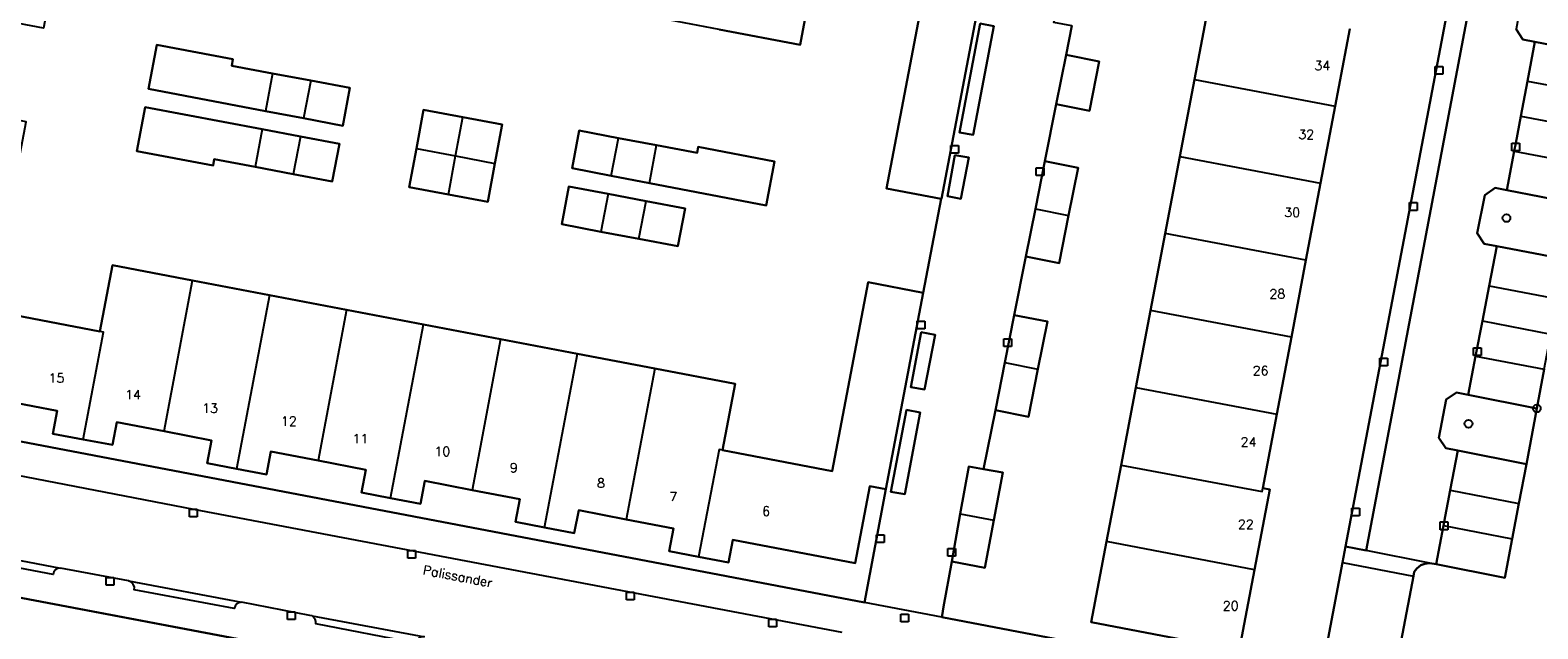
# Model space of a CAD drawing. Header units: metres. Extents: x 108000 to 109000, y 423600 to 424200.
# Tile 33 of 106: x 108286 to 108384, y 424083 to 424122. Entities that reach past the tile are written whole.
import ezdxf

# ---------------------------------------------------------------- set-up
doc = ezdxf.new("R2010")
doc.units = ezdxf.units.M
doc.header["$MEASUREMENT"] = 0
for name, color, linetype in [('Erf', 10, 'Continuous'), ('groenvoorziening', 10, 'Continuous'), ('Huisnummers', 10, 'Continuous'), ('kolk', 10, 'Continuous'), ('onverhard', 10, 'Continuous'), ('Openbare_ruimtenaam', 10, 'Continuous'), ('pand', 10, 'Continuous'), ('Parkeervlak', 10, 'Continuous'), ('rijbaan lokale weg', 10, 'Continuous'), ('struiken', 10, 'Continuous'), ('vegetatieobject', 10, 'Continuous'), ('Voetpad', 10, 'Continuous'), ('waterleidingput', 10, 'Continuous'), ('Wegmarkering', 10, 'Continuous'), ('Woonerf', 10, 'Continuous')]:
    doc.layers.add(name, color=color, linetype=linetype)
doc.styles.get("Standard").update_dxf_attribs({"font": 'txt.shx'})

# ---------------------------------------------------------------- blocks, each defined once
blk = doc.blocks.new('138_ACAD_1_FMEBLOCK54')
at = {"layer": 'Erf', "color": 52, "true_color": 0xd2d200}
blk.add_lwpolyline([(94.2515, -48.5425), (39.6315, -38.2025), (40.1715, -35.3525), (29.3995, -33.3105), (8.3415, -29.2725), (0.0215, -27.4525), (-7.3185, -25.4925)], dxfattribs=at)
blk = doc.blocks.new('138_ACAD_1_FMEBLOCK105')
at = {"layer": 'groenvoorziening', "color": 3}
blk.add_lwpolyline([(-6.956, -38.672), (-7.436, -41.223), (-8.107, -44.836), (-8.598, -47.409), (-9.036, -49.698), (-9.52, -52.234), (-13.993, -51.342), (-14.399, -51.284), (-14.725, -51.317), (-14.99, -51.421), (-15.245, -51.622), (-15.408, -51.856), (-15.464, -52.127), (-16.98, -60.088)], dxfattribs=at)

msp = doc.modelspace()

# ---------------------------------------------------------------- linework, layer by layer
at = {"layer": 'Erf', "color": 52, "true_color": 0xd2d200}
for points in [[(108340.52, 424105.89), (108344.09, 424105.2), (108345.27, 424111.32), (108341.7, 424111.99), (108344.04, 424124.28), (108336.889, 424125.637), (108336.08, 424121.33), (108330.82, 424122.33), (108325.81, 424123.28), (108320.79, 424124.24), (108315.78, 424125.19), (108310.77, 424126.14), (108305.75, 424127.1), (108300.73, 424128.05), (108295.51, 424129.04), (108296.331, 424133.355), (108289.19, 424134.71), (108286.86, 424122.41), (108283.28, 424123.09)], [(108353.769, 424122.566), (108353.39, 424120.67), (108355.54, 424120.24), (108354.91, 424117.04), (108352.75, 424117.47), (108352.01, 424113.76), (108354.17, 424113.33), (108353.55, 424110.23), (108352.93, 424107.13), (108350.78, 424107.56), (108350.02, 424103.76), (108352.18, 424103.33), (108351.561, 424100.24), (108350.94, 424097.14), (108348.79, 424097.57), (108348.019, 424093.746), (108349.27, 424093.52), (108348.692, 424090.43), (108348.11, 424087.32), (108345.95, 424087.73), (108345.419, 424084.783), (108345.33, 424084.217), (108345.3, 424084.12), (108369.81, 424079.44), (108371.376, 424087.659), (108371.573, 424088.703), (108378.98, 424127.7)], [(108360.785, 424114.065), (108361.739, 424119.077), (108362.65, 424123.87)], [(108371.856, 424122.368), (108370.9, 424117.339), (108369.95, 424112.337), (108369, 424107.335), (108368.048, 424102.327), (108367.095, 424097.309), (108366.181, 424092.5), (108366.65, 424092.41), (108365.657, 424087.181), (108364.66, 424081.95), (108355.02, 424083.79), (108356.02, 424089.03), (108356.97, 424094), (108357.928, 424099.037), (108358.88, 424104.045), (108359.832, 424109.052), (108360.785, 424114.065)], [(108306.33, 424116.07), (108303.78, 424116.552), (108301.3, 424117.021), (108293.69, 424118.46), (108294.23, 424121.32), (108299.18, 424120.39), (108299.11, 424119.97), (108301.759, 424119.474), (108304.249, 424119.007), (108306.79, 424118.53), (108306.33, 424116.07)], [(108305.65, 424112.45), (108303.1, 424112.928), (108300.619, 424113.392), (108297.96, 424113.89), (108297.89, 424113.48), (108292.93, 424114.41), (108293.47, 424117.28), (108301.08, 424115.848), (108303.57, 424115.379), (108306.11, 424114.9), (108305.65, 424112.45)], [(108315.76, 424111.12), (108313.199, 424111.596), (108310.65, 424112.07), (108311.119, 424114.58), (108311.59, 424117.1), (108314.14, 424116.621), (108316.7, 424116.14), (108316.228, 424113.62), (108315.76, 424111.12)], [(108326.29, 424112.34), (108323.79, 424112.82), (108321.25, 424113.3), (108321.72, 424115.75), (108324.26, 424115.27), (108326.75, 424114.8), (108329.39, 424114.3), (108329.46, 424114.69), (108334.42, 424113.75), (108333.88, 424110.89), (108326.29, 424112.34)], [(108323.12, 424109.18), (108320.58, 424109.66), (108321.04, 424112.11), (108323.59, 424111.63), (108326.07, 424111.16), (108328.61, 424110.68), (108328.14, 424108.24), (108325.6, 424108.72), (108323.12, 424109.18)], [(108283.38, 424104.05), (108290.529, 424102.684), (108291.35, 424107), (108296.561, 424106.007), (108301.57, 424105.052), (108306.581, 424104.098), (108311.591, 424103.143), (108316.602, 424102.189), (108321.611, 424101.234), (108326.63, 424100.279), (108331.87, 424099.28), (108331.041, 424094.966), (108338.18, 424093.6), (108340.52, 424105.89)], [(108341.67, 424092.44), (108340.63, 424092.64), (108339.66, 424087.63), (108331.7, 424089.15), (108331.42, 424087.67), (108329.48, 424088.03), (108327.57, 424088.4), (108327.85, 424089.88), (108324.76, 424090.47), (108321.68, 424091.06), (108321.39, 424089.58), (108319.46, 424089.94), (108317.56, 424090.31), (108317.84, 424091.79), (108314.74, 424092.38), (108311.67, 424092.97), (108311.39, 424091.48), (108309.44, 424091.85), (108307.54, 424092.22), (108307.82, 424093.7), (108304.72, 424094.29), (108301.65, 424094.88), (108301.37, 424093.39), (108299.42, 424093.76), (108297.5, 424094.13), (108297.78, 424095.61), (108294.7, 424096.2), (108291.62, 424096.79), (108291.34, 424095.31), (108289.43, 424095.67), (108287.47, 424096.04), (108287.75, 424097.53), (108279.8, 424099.04)], [(108278.31, 424096.87), (108340.27, 424085.06), (108341.67, 424092.44)]]:
    msp.add_lwpolyline(points, dxfattribs=at)
at = {"layer": 'kolk', "color": 30, "true_color": 0xf07a00}
for p, q in [((108377.408, 424119.415), (108377.408, 424119.915)), ((108377.408, 424119.915), (108377.908, 424119.915)), ((108377.908, 424119.915), (108377.908, 424119.415)), ((108377.908, 424119.415), (108377.408, 424119.415)), ((108382.399, 424114.444), (108382.399, 424114.944)), ((108382.399, 424114.944), (108382.899, 424114.944)), ((108382.899, 424114.944), (108382.899, 424114.444)), ((108345.89, 424114.294), (108345.89, 424114.794)), ((108345.89, 424114.794), (108346.39, 424114.794)), ((108346.39, 424114.294), (108345.89, 424114.294)), ((108346.39, 424114.794), (108346.39, 424114.294)), ((108382.899, 424114.444), (108382.399, 424114.444)), ((108351.439, 424112.834), (108351.439, 424113.334)), ((108351.439, 424113.334), (108351.939, 424113.334)), ((108351.939, 424113.334), (108351.939, 424112.834)), ((108351.939, 424112.834), (108351.439, 424112.834)), ((108375.725, 424110.567), (108375.725, 424111.067)), ((108375.725, 424111.067), (108376.225, 424111.067)), ((108376.225, 424111.067), (108376.225, 424110.567)), ((108376.225, 424110.567), (108375.725, 424110.567)), ((108343.711, 424102.857), (108343.711, 424103.357)), ((108343.711, 424103.357), (108344.211, 424103.357)), ((108344.211, 424103.357), (108344.211, 424102.857)), ((108344.211, 424102.857), (108343.711, 424102.857)), ((108349.333, 424101.715), (108349.333, 424102.215)), ((108349.333, 424102.215), (108349.833, 424102.215)), ((108349.833, 424102.215), (108349.833, 424101.715)), ((108349.833, 424101.715), (108349.333, 424101.715)), ((108379.889, 424101.126), (108379.889, 424101.626)), ((108379.889, 424101.626), (108380.389, 424101.626)), ((108380.389, 424101.626), (108380.389, 424101.126)), ((108373.804, 424100.452), (108373.804, 424100.952)), ((108373.804, 424100.952), (108374.304, 424100.952)), ((108374.304, 424100.452), (108373.804, 424100.452)), ((108374.304, 424100.952), (108374.304, 424100.452)), ((108380.389, 424101.126), (108379.889, 424101.126)), ((108296.364, 424090.63), (108296.364, 424091.13)), ((108296.364, 424091.13), (108296.864, 424091.13)), ((108296.864, 424090.63), (108296.364, 424090.63)), ((108296.864, 424091.13), (108296.864, 424090.63)), ((108371.978, 424090.7), (108371.978, 424091.2)), ((108371.978, 424091.2), (108372.478, 424091.2)), ((108372.478, 424090.7), (108371.978, 424090.7)), ((108372.478, 424091.2), (108372.478, 424090.7)), ((108341.049, 424088.971), (108341.049, 424089.471)), ((108341.049, 424089.471), (108341.549, 424089.471)), ((108341.549, 424089.471), (108341.549, 424088.971)), ((108377.736, 424089.801), (108377.736, 424090.301)), ((108377.736, 424090.301), (108378.236, 424090.301)), ((108378.236, 424089.801), (108377.736, 424089.801)), ((108378.236, 424090.301), (108378.236, 424089.801)), ((108310.555, 424087.941), (108310.555, 424088.441)), ((108310.555, 424088.441), (108311.055, 424088.441)), ((108311.055, 424088.441), (108311.055, 424087.941)), ((108341.549, 424088.971), (108341.049, 424088.971)), ((108345.687, 424088.069), (108345.687, 424088.569)), ((108345.687, 424088.569), (108346.187, 424088.569)), ((108346.187, 424088.569), (108346.187, 424088.069)), ((108311.055, 424087.941), (108310.555, 424087.941)), ((108346.187, 424088.069), (108345.687, 424088.069)), ((108290.939, 424086.202), (108290.939, 424086.702)), ((108290.939, 424086.702), (108291.439, 424086.702)), ((108291.439, 424086.702), (108291.439, 424086.202)), ((108291.439, 424086.202), (108290.939, 424086.202)), ((108324.787, 424085.243), (108324.787, 424085.743)), ((108324.787, 424085.743), (108325.287, 424085.743)), ((108325.287, 424085.743), (108325.287, 424085.243)), ((108325.287, 424085.243), (108324.787, 424085.243)), ((108302.739, 424083.954), (108302.739, 424084.454)), ((108302.739, 424084.454), (108303.239, 424084.454)), ((108303.239, 424083.954), (108302.739, 424083.954)), ((108303.239, 424084.454), (108303.239, 424083.954)), ((108334.048, 424083.488), (108334.048, 424083.988)), ((108334.048, 424083.988), (108334.548, 424083.988)), ((108334.548, 424083.988), (108334.548, 424083.488)), ((108334.548, 424083.488), (108334.048, 424083.488))]:
    msp.add_line(p, q, dxfattribs=at)
at = {"layer": 'onverhard', "color": 255}
for points in [[(108389.051, 424124.3), (108384.607, 424125.163), (108383.799, 424125.32), (108383.138, 424124.853), (108382.674, 424122.346), (108383.108, 424121.673), (108383.899, 424121.522), (108388.377, 424120.666), (108389.051, 424124.3)], [(108386.543, 424111.002), (108382.065, 424111.872), (108381.301, 424112.02), (108380.635, 424111.56), (108380.145, 424109.072), (108380.584, 424108.398), (108381.41, 424108.24), (108385.843, 424107.389), (108386.543, 424111.002)], [(108384.018, 424097.684), (108379.552, 424098.569), (108378.782, 424098.722), (108378.12, 424098.262), (108377.649, 424095.775), (108378.104, 424095.095), (108378.875, 424094.945), (108383.347, 424094.071), (108384.018, 424097.684)]]:
    msp.add_lwpolyline(points, dxfattribs=at)
at = {"layer": 'pand', "color": 1}
for p, q in [((108362.65, 424123.87), (108361.739, 424119.077)), ((108370.9, 424117.339), (108371.856, 424122.368)), ((108301.759, 424119.474), (108301.3, 424117.021)), ((108304.249, 424119.007), (108301.759, 424119.474)), ((108304.249, 424119.007), (108303.78, 424116.552)), ((108361.739, 424119.077), (108360.785, 424114.065)), ((108361.739, 424119.077), (108370.9, 424117.339)), ((108301.3, 424117.021), (108303.78, 424116.552)), ((108369.95, 424112.337), (108370.9, 424117.339)), ((108313.668, 424114.101), (108314.14, 424116.621)), ((108301.08, 424115.848), (108300.619, 424113.392)), ((108303.57, 424115.379), (108301.08, 424115.848)), ((108303.57, 424115.379), (108303.1, 424112.928)), ((108323.79, 424112.82), (108324.26, 424115.27)), ((108326.75, 424114.8), (108324.26, 424115.27)), ((108311.119, 424114.58), (108313.668, 424114.101)), ((108313.199, 424111.596), (108313.668, 424114.101)), ((108313.668, 424114.101), (108316.228, 424113.62)), ((108326.29, 424112.34), (108326.75, 424114.8)), ((108360.785, 424114.065), (108359.832, 424109.052)), ((108360.785, 424114.065), (108369.95, 424112.337)), ((108300.619, 424113.392), (108303.1, 424112.928)), ((108323.79, 424112.82), (108326.29, 424112.34)), ((108369, 424107.335), (108369.95, 424112.337)), ((108323.59, 424111.63), (108323.12, 424109.18)), ((108326.07, 424111.16), (108323.59, 424111.63)), ((108325.6, 424108.72), (108326.07, 424111.16)), ((108351.395, 424110.661), (108353.55, 424110.23)), ((108323.12, 424109.18), (108325.6, 424108.72)), ((108359.832, 424109.052), (108358.88, 424104.045)), ((108369, 424107.335), (108359.832, 424109.052)), ((108368.048, 424102.327), (108369, 424107.335)), ((108294.7, 424096.2), (108296.561, 424106.007)), ((108301.57, 424105.052), (108296.561, 424106.007)), ((108301.57, 424105.052), (108299.42, 424093.76)), ((108306.581, 424104.098), (108301.57, 424105.052)), ((108306.581, 424104.098), (108304.72, 424094.29)), ((108311.591, 424103.143), (108306.581, 424104.098)), ((108309.44, 424091.85), (108311.591, 424103.143)), ((108316.602, 424102.189), (108311.591, 424103.143)), ((108358.88, 424104.045), (108357.928, 424099.037)), ((108368.048, 424102.327), (108358.88, 424104.045)), ((108316.602, 424102.189), (108314.74, 424092.38)), ((108321.611, 424101.234), (108316.602, 424102.189)), ((108367.095, 424097.309), (108368.048, 424102.327)), ((108319.46, 424089.94), (108321.611, 424101.234)), ((108326.63, 424100.279), (108321.611, 424101.234)), ((108326.63, 424100.279), (108324.76, 424090.47)), ((108349.406, 424100.669), (108351.561, 424100.24)), ((108357.928, 424099.037), (108356.97, 424094)), ((108357.928, 424099.037), (108367.095, 424097.309)), ((108366.181, 424092.5), (108367.095, 424097.309)), ((108356.97, 424094), (108356.02, 424089.03)), ((108346.507, 424090.834), (108348.692, 424090.43)), ((108365.657, 424087.181), (108356.02, 424089.03))]:
    msp.add_line(p, q, dxfattribs=at)
for points in [[(108336.889, 424125.637), (108344.04, 424124.28), (108341.7, 424111.99), (108345.27, 424111.32), (108345.29, 424111.31), (108347.71, 424124.06), (108346.66, 424124.26), (108347.61, 424129.27), (108337.7, 424131.16)], [(108330.82, 424122.33), (108336.08, 424121.33), (108336.889, 424125.637)], [(108301.759, 424119.474), (108299.11, 424119.97), (108299.18, 424120.39), (108294.23, 424121.32), (108293.69, 424118.46), (108301.3, 424117.021)], [(108353.39, 424120.67), (108352.75, 424117.47), (108354.91, 424117.04), (108355.54, 424120.24), (108353.39, 424120.67)], [(108303.78, 424116.552), (108306.33, 424116.07), (108306.79, 424118.53), (108304.249, 424119.007)], [(108290.529, 424102.684), (108283.38, 424104.05), (108285.72, 424116.33), (108282.14, 424117.01), (108279.71, 424104.23), (108280.76, 424104.04), (108279.8, 424099.04), (108287.75, 424097.53), (108287.47, 424096.04), (108289.43, 424095.67)], [(108301.08, 424115.848), (108293.47, 424117.28), (108292.93, 424114.41), (108297.89, 424113.48), (108297.96, 424113.89), (108300.619, 424113.392)], [(108314.14, 424116.621), (108311.59, 424117.1), (108311.119, 424114.58)], [(108316.228, 424113.62), (108316.7, 424116.14), (108314.14, 424116.621)], [(108303.1, 424112.928), (108305.65, 424112.45), (108306.11, 424114.9), (108303.57, 424115.379)], [(108324.26, 424115.27), (108321.72, 424115.75), (108321.25, 424113.3), (108323.79, 424112.82)], [(108311.119, 424114.58), (108310.65, 424112.07), (108313.199, 424111.596)], [(108326.29, 424112.34), (108333.88, 424110.89), (108334.42, 424113.75), (108329.46, 424114.69), (108329.39, 424114.3), (108326.75, 424114.8)], [(108313.199, 424111.596), (108315.76, 424111.12), (108316.228, 424113.62)], [(108353.55, 424110.23), (108354.17, 424113.33), (108352.01, 424113.76), (108351.395, 424110.661)], [(108323.59, 424111.63), (108321.04, 424112.11), (108320.58, 424109.66), (108323.12, 424109.18)], [(108325.6, 424108.72), (108328.14, 424108.24), (108328.61, 424110.68), (108326.07, 424111.16)], [(108351.395, 424110.661), (108350.78, 424107.56), (108352.93, 424107.13), (108353.55, 424110.23)], [(108296.561, 424106.007), (108291.35, 424107), (108290.529, 424102.684)], [(108329.48, 424088.03), (108331.42, 424087.67), (108331.7, 424089.15), (108339.66, 424087.63), (108340.63, 424092.64), (108341.67, 424092.44), (108344.09, 424105.2), (108340.52, 424105.89), (108338.18, 424093.6), (108331.041, 424094.966)], [(108351.561, 424100.24), (108352.18, 424103.33), (108350.02, 424103.76), (108349.406, 424100.669)], [(108289.43, 424095.67), (108290.76, 424102.64), (108290.529, 424102.684)], [(108331.041, 424094.966), (108331.87, 424099.28), (108326.63, 424100.279)], [(108349.406, 424100.669), (108348.79, 424097.57), (108350.94, 424097.14), (108351.561, 424100.24)], [(108289.43, 424095.67), (108291.34, 424095.31), (108291.62, 424096.79), (108294.7, 424096.2)], [(108294.7, 424096.2), (108297.78, 424095.61), (108297.5, 424094.13), (108299.42, 424093.76)], [(108299.42, 424093.76), (108301.37, 424093.39), (108301.65, 424094.88), (108304.72, 424094.29)], [(108331.041, 424094.966), (108330.81, 424095.01), (108329.48, 424088.03)], [(108304.72, 424094.29), (108307.82, 424093.7), (108307.54, 424092.22), (108309.44, 424091.85)], [(108348.692, 424090.43), (108349.27, 424093.52), (108348.019, 424093.746), (108347.06, 424093.92), (108346.507, 424090.834)], [(108356.97, 424094), (108366.14, 424092.28), (108366.181, 424092.5)], [(108309.44, 424091.85), (108311.39, 424091.48), (108311.67, 424092.97), (108314.74, 424092.38)], [(108314.74, 424092.38), (108317.84, 424091.79), (108317.56, 424090.31), (108319.46, 424089.94)], [(108365.657, 424087.181), (108366.65, 424092.41), (108366.181, 424092.5)], [(108319.46, 424089.94), (108321.39, 424089.58), (108321.68, 424091.06), (108324.76, 424090.47)], [(108324.76, 424090.47), (108327.85, 424089.88), (108327.57, 424088.4), (108329.48, 424088.03)], [(108346.507, 424090.834), (108345.95, 424087.73), (108348.11, 424087.32), (108348.692, 424090.43)], [(108356.02, 424089.03), (108355.02, 424083.79), (108364.66, 424081.95), (108365.657, 424087.181)]]:
    msp.add_lwpolyline(points, dxfattribs=at)
at = {"layer": 'Parkeervlak', "color": 255}
for points in [[(108387.892, 424118.111), (108388.377, 424120.666), (108383.899, 424121.522), (108383.413, 424118.968), (108382.98, 424116.688), (108382.649, 424114.944), (108382.547, 424114.41), (108382.065, 424111.872), (108386.543, 424111.002), (108387.027, 424113.553), (108387.46, 424115.832), (108387.892, 424118.111)], [(108385.359, 424104.814), (108385.843, 424107.389), (108381.41, 424108.24), (108380.916, 424105.667), (108380.476, 424103.379), (108380.037, 424101.091), (108379.552, 424098.569), (108384.018, 424097.684), (108384.498, 424100.235), (108384.928, 424102.524), (108385.359, 424104.814)], [(108382.856, 424091.498), (108383.347, 424094.071), (108378.875, 424094.945), (108378.382, 424092.372), (108377.986, 424090.301), (108377.944, 424090.083), (108377.461, 424087.565), (108381.934, 424086.673), (108382.418, 424089.209), (108382.856, 424091.498)]]:
    msp.add_lwpolyline(points, dxfattribs=at)
at = {"layer": 'rijbaan lokale weg', "color": 255}
for p, q in [((108377.055, 424087.623), (108372.917, 424088.439)), ((108371.376, 424087.659), (108375.99, 424086.78))]:
    msp.add_line(p, q, dxfattribs=at)
for points in [[(108379.925, 424125.43), (108372.917, 424088.439)], [(108377.055, 424087.623), (108377.461, 424087.565), (108377.944, 424090.083), (108377.986, 424090.301), (108378.382, 424092.372), (108378.875, 424094.945), (108378.104, 424095.095), (108377.649, 424095.775), (108378.12, 424098.262), (108378.782, 424098.722), (108379.552, 424098.569), (108380.037, 424101.091), (108380.476, 424103.379), (108380.916, 424105.667), (108381.41, 424108.24), (108380.584, 424108.398), (108380.145, 424109.072), (108380.635, 424111.56), (108381.301, 424112.02), (108382.065, 424111.872), (108382.547, 424114.41), (108382.649, 424114.944), (108382.98, 424116.688), (108383.413, 424118.968), (108383.899, 424121.522), (108383.108, 424121.673), (108382.674, 424122.346)], [(108372.917, 424088.439), (108371.573, 424088.703), (108371.376, 424087.659)], [(108371.376, 424087.659), (108369.81, 424079.44)], [(108375.99, 424086.78), (108376.046, 424087.051), (108376.209, 424087.285), (108376.464, 424087.486), (108376.729, 424087.59), (108377.055, 424087.623)], [(108374.474, 424078.819), (108375.99, 424086.78)]]:
    msp.add_lwpolyline(points, dxfattribs=at)
at = {"layer": 'struiken', "color": 92, "true_color": 0x00c300}
for points in [[(108347.799, 424122.72), (108346.459, 424115.633), (108347.349, 424115.476), (108348.698, 424122.544), (108347.799, 424122.72)], [(108346.159, 424114.165), (108345.674, 424111.486), (108346.545, 424111.313), (108347.067, 424113.994), (108346.159, 424114.165)], [(108343.966, 424102.638), (108343.287, 424099.066), (108344.188, 424098.915), (108344.867, 424102.465), (108343.966, 424102.638)], [(108343.011, 424097.599), (108341.996, 424092.266), (108342.898, 424092.111), (108343.898, 424097.42), (108343.011, 424097.599)]]:
    msp.add_lwpolyline(points, dxfattribs=at)
at = {"layer": 'vegetatieobject', "color": 3}
for centre in [(108382.043, 424110.059), (108384.018, 424097.684), (108379.573, 424096.685)]:
    msp.add_circle(centre, 0.25, dxfattribs=at)
at = {"layer": 'Voetpad', "color": 255}
msp.add_lwpolyline([(108389.44, 424182.75), (108379.39, 424129.89), (108378.98, 424127.7), (108371.573, 424088.703), (108372.917, 424088.439), (108379.925, 424125.43), (108383.138, 424124.853), (108383.799, 424125.32), (108384.607, 424125.163)], dxfattribs=at)
at = {"layer": 'waterleidingput', "color": 254, "true_color": 0xd2d2d2}
for p, q in [((108342.64, 424083.799), (108342.64, 424084.299)), ((108342.64, 424084.299), (108343.14, 424084.299)), ((108343.14, 424083.799), (108342.64, 424083.799)), ((108343.14, 424084.299), (108343.14, 424083.799))]:
    msp.add_line(p, q, dxfattribs=at)
at = {"layer": 'Wegmarkering', "color": 255}
for p, q in [((108383.413, 424118.968), (108387.892, 424118.111)), ((108382.98, 424116.688), (108387.46, 424115.832)), ((108382.547, 424114.41), (108387.027, 424113.553)), ((108380.916, 424105.667), (108385.359, 424104.814)), ((108380.476, 424103.379), (108384.928, 424102.524)), ((108380.037, 424101.091), (108384.498, 424100.235)), ((108378.382, 424092.372), (108382.856, 424091.498)), ((108377.944, 424090.083), (108382.418, 424089.209))]:
    msp.add_line(p, q, dxfattribs=at)
at = {"layer": 'Woonerf', "color": 52, "true_color": 0xd2d200}
for p, q in [((108280.705, 424088.675), (108287.974, 424087.308)), ((108292.386, 424086.476), (108287.974, 424087.308)), ((108292.386, 424086.476), (108299.736, 424085.079)), ((108345.3, 424084.12), (108340.27, 424085.06)), ((108304.344, 424084.209), (108311.637, 424082.824))]:
    msp.add_line(p, q, dxfattribs=at)
for points in [[(108345.3, 424084.12), (108345.33, 424084.217), (108345.419, 424084.783), (108345.95, 424087.73), (108346.507, 424090.834), (108347.06, 424093.92), (108348.019, 424093.746), (108348.79, 424097.57), (108349.406, 424100.669), (108350.02, 424103.76), (108350.78, 424107.56), (108351.395, 424110.661), (108352.01, 424113.76), (108352.75, 424117.47), (108353.39, 424120.67), (108353.769, 424122.566), (108352.59, 424122.79), (108353.176, 424125.891), (108353.76, 424128.98), (108354.38, 424132.27), (108365.114, 424130.276)], [(108348.88, 424130.25), (108347.71, 424124.06), (108345.29, 424111.31), (108345.27, 424111.32), (108344.09, 424105.2), (108341.67, 424092.44), (108340.27, 424085.06)], [(108347.799, 424122.72), (108348.698, 424122.544), (108347.349, 424115.476), (108346.459, 424115.633), (108347.799, 424122.72)], [(108346.159, 424114.165), (108347.067, 424113.994), (108346.545, 424111.313), (108345.674, 424111.486), (108346.159, 424114.165)], [(108343.966, 424102.638), (108344.867, 424102.465), (108344.188, 424098.915), (108343.287, 424099.066), (108343.966, 424102.638)], [(108343.011, 424097.599), (108343.898, 424097.42), (108342.898, 424092.111), (108341.996, 424092.266), (108343.011, 424097.599)], [(108340.27, 424085.06), (108278.31, 424096.87), (108278.324, 424096.942)], [(108281.222, 424094.095), (108296.614, 424091.13), (108338.806, 424083.134)], [(108266.218, 424091.942), (108276.99, 424089.9), (108276.45, 424087.05), (108331.07, 424076.71), (108338.466, 424075.266), (108338.514, 424075.257), (108338.587, 424075.243), (108342.395, 424074.515), (108342.655, 424074.465), (108342.699, 424074.457), (108367.935, 424069.629), (108369.81, 424079.44), (108345.3, 424084.12)], [(108287.974, 424087.308), (108287.785, 424087.281), (108287.643, 424087.2), (108287.525, 424087.051), (108287.478, 424086.895), (108280.967, 424088.127), (108280.975, 424088.269), (108280.932, 424088.429), (108280.838, 424088.565), (108280.705, 424088.675)], [(108299.736, 424085.079), (108299.577, 424085.051), (108299.416, 424084.955), (108299.32, 424084.826), (108299.274, 424084.672), (108292.766, 424085.884), (108292.77, 424086.074), (108292.7, 424086.257), (108292.564, 424086.399), (108292.386, 424086.476)], [(108304.344, 424084.209), (108304.184, 424084.225), (108299.736, 424085.079)], [(108311.637, 424082.824), (108311.448, 424082.824), (108311.271, 424082.748), (108311.139, 424082.608), (108311.072, 424082.428), (108304.574, 424083.673), (108304.587, 424083.829), (108304.544, 424083.984), (108304.344, 424084.209)]]:
    msp.add_lwpolyline(points, dxfattribs=at)

# ---------------------------------------------------------------- block references
at = {"layer": 'Erf', "color": 52, "true_color": 0xd2d200}
msp.add_blockref('138_ACAD_1_FMEBLOCK54', (108236.818, 424125.253), dxfattribs=at)
at = {"layer": 'groenvoorziening', "color": 3}
msp.add_blockref('138_ACAD_1_FMEBLOCK105', (108391.454, 424138.907), dxfattribs=at)

# ---------------------------------------------------------------- texts
at = {"layer": 'Huisnummers', "color": 255}
for s, p in [('34', (108369.546, 424119.68)), ('32', (108368.504, 424115.204)), ('30', (108367.588, 424110.135)), ('28', (108366.62, 424104.837)), ('26', (108365.535, 424099.842)), ('15', (108287.188, 424099.368)), ('14', (108292.164, 424098.281)), ('13', (108297.176, 424097.399)), ('12', (108302.309, 424096.561)), ('11', (108306.959, 424095.417)), ('24', (108364.747, 424095.206)), ('10', (108312.293, 424094.592)), ('9', (108317.199, 424093.529)), ('8', (108322.873, 424092.537)), ('7', (108327.575, 424091.649)), ('6', (108333.618, 424090.705)), ('22', (108364.572, 424089.848)), ('20', (108363.587, 424084.553))]:
    msp.add_text(s, height=0.6, dxfattribs=at).set_placement(p)
at = {"layer": 'Openbare_ruimtenaam', "color": 255}
msp.add_text('Palissander', height=0.6, rotation=349.2, dxfattribs=at).set_placement((108311.501, 424086.906))

doc.saveas('drawing.dxf')
